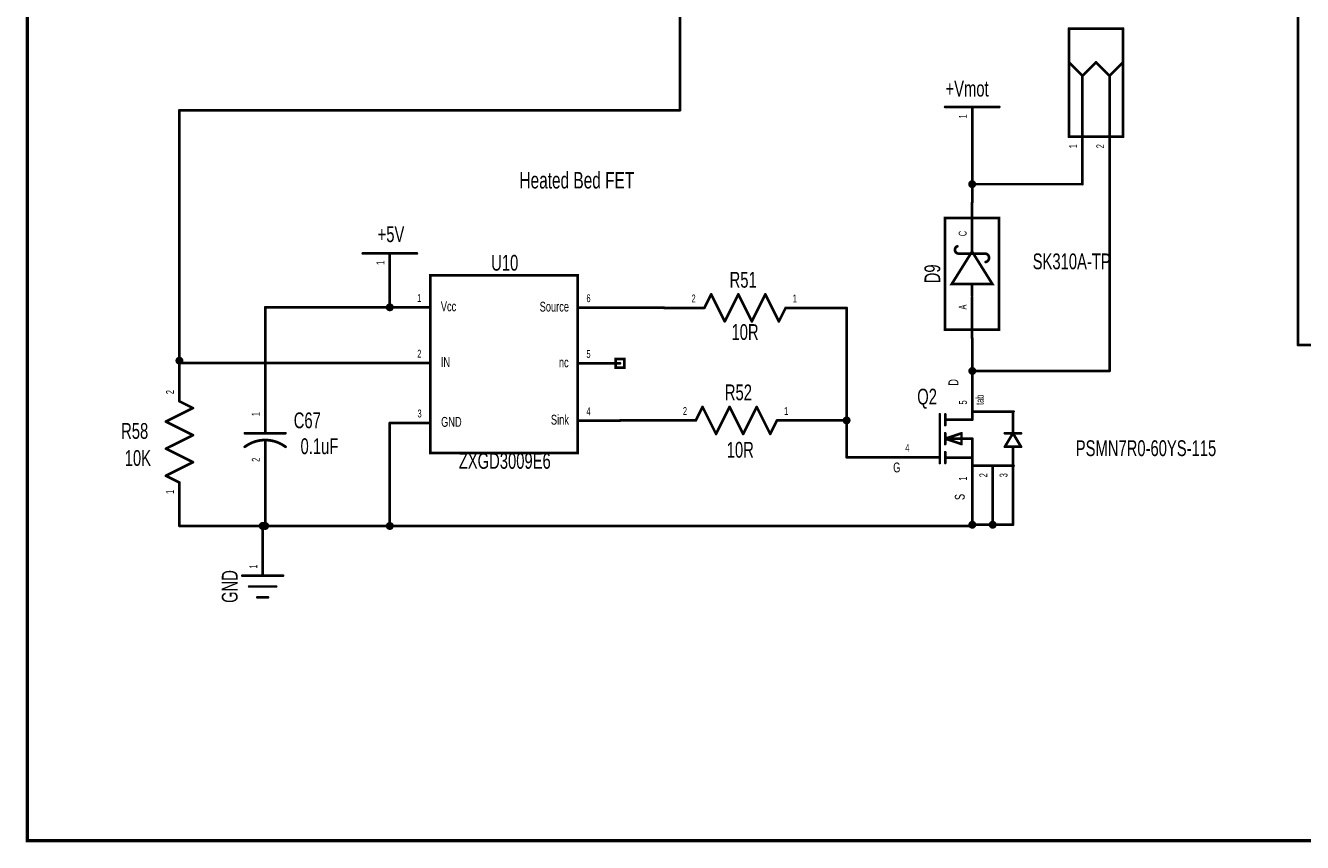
# Model space of a CAD drawing. Extents: x -0.2 to 11.3, y -0.6 to 7.5.
# Tile 1 of 8: x -0.2 to 4.5, y -0.6 to 2.4. Entities that reach past the tile are written whole.
import ezdxf
from ezdxf.enums import TextEntityAlignment as Align

# ---------------------------------------------------------------- set-up
doc = ezdxf.new("R2010")
doc.units = 0
for name, color, linetype in [('Element', 253, 'CONTINUOUS'), ('Net', 50, 'CONTINUOUS'), ('Pin', 50, 'CONTINUOUS'), ('Shapes', 252, 'CONTINUOUS'), ('Titles', 253, 'CONTINUOUS')]:
    doc.layers.add(name, color=color, linetype=linetype)

msp = doc.modelspace()

# ---------------------------------------------------------------- linework, layer by layer
at = {"layer": 'Element', "linetype": 'CONTINUOUS'}
for points, const_width in [([(3.6096, 2.4107, 1), (3.6146, 2.4107, 1), (3.6096, 2.4107, 1)], 0.0049), ([(3.6096, 2.4107, 1), (3.6146, 2.4107, 1), (3.6096, 2.4107, 1)], 0.0049), ([(3.8096, 2.4107, 1), (3.8146, 2.4107, 1), (3.8096, 2.4107, 1)], 0.0049), ([(3.8096, 2.4107, 1), (3.8146, 2.4107, 1), (3.8096, 2.4107, 1)], 0.0049), ([(3.6096, 2.2857, 1), (3.6146, 2.2857, 1), (3.6096, 2.2857, 1)], 0.0049), ([(3.7096, 2.2857, 1), (3.7146, 2.2857, 1), (3.7096, 2.2857, 1)], 0.0049), ([(3.7096, 2.2857, 1), (3.7146, 2.2857, 1), (3.7096, 2.2857, 1)], 0.0049), ([(3.8096, 2.2857, 1), (3.8146, 2.2857, 1), (3.8096, 2.2857, 1)], 0.0049), ([(3.6596, 2.2357, 1), (3.6646, 2.2357, 1), (3.6596, 2.2357, 1)], 0.0049), ([(3.6596, 2.2357, 1), (3.6646, 2.2357, 1), (3.6596, 2.2357, 1)], 0.0049), ([(3.6596, 2.2357, 1), (3.6646, 2.2357, 1), (3.6596, 2.2357, 1)], 0.0049), ([(3.7596, 2.2357, 1), (3.7646, 2.2357, 1), (3.7596, 2.2357, 1)], 0.0049), ([(3.7596, 2.2357, 1), (3.7646, 2.2357, 1), (3.7596, 2.2357, 1)], 0.0049), ([(3.7596, 2.2357, 1), (3.7646, 2.2357, 1), (3.7596, 2.2357, 1)], 0.0049), ([(3.1523, 2.1208, 1), (3.1573, 2.1208, 1), (3.1523, 2.1208, 1)], 0.0049), ([(3.3523, 2.1208, 1), (3.3573, 2.1208, 1), (3.3523, 2.1208, 1)], 0.0049), ([(3.6096, 2.0107, 1), (3.6146, 2.0107, 1), (3.6096, 2.0107, 1)], 0.0049), ([(3.6096, 2.0107, 1), (3.6146, 2.0107, 1), (3.6096, 2.0107, 1)], 0.0049), ([(3.6596, 2.0107, 1), (3.6646, 2.0107, 1), (3.6596, 2.0107, 1)], 0.0049), ([(3.7596, 2.0107, 1), (3.7646, 2.0107, 1), (3.7596, 2.0107, 1)], 0.0049), ([(3.8096, 2.0107, 1), (3.8146, 2.0107, 1), (3.8096, 2.0107, 1)], 0.0049), ([(3.8096, 2.0107, 1), (3.8146, 2.0107, 1), (3.8096, 2.0107, 1)], 0.0049), ([(3.1976, 1.606, 1), (3.2025, 1.606, 1), (3.1976, 1.606, 1)], 0.0049), ([(3.2518, 1.6225, 1), (3.2567, 1.6225, 1), (3.2518, 1.6225, 1)], 0.0049), ([(1.0015, 1.5798, 1), (1.0064, 1.5798, 1), (1.0015, 1.5798, 1)], 0.0049), ([(1.2015, 1.5798, 1), (1.2064, 1.5798, 1), (1.2015, 1.5798, 1)], 0.0049), ([(3.2018, 1.579, 1), (3.2067, 1.579, 1), (3.2018, 1.579, 1)], 0.0049), ([(3.2018, 1.579, 1), (3.2067, 1.579, 1), (3.2018, 1.579, 1)], 0.0049), ([(3.2518, 1.5865, 1), (3.2567, 1.5865, 1), (3.2518, 1.5865, 1)], 0.0049), ([(3.2518, 1.5855, 1), (3.2567, 1.5855, 1), (3.2518, 1.5855, 1)], 0.0049), ([(3.3018, 1.579, 1), (3.3067, 1.579, 1), (3.3018, 1.579, 1)], 0.0049), ([(3.3018, 1.579, 1), (3.3067, 1.579, 1), (3.3018, 1.579, 1)], 0.0049), ([(3.3018, 1.5477, 1), (3.3067, 1.5477, 1), (3.3018, 1.5477, 1)], 0.0049), ([(3.2518, 1.4605, 1), (3.2567, 1.4605, 1), (3.2518, 1.4605, 1)], 0.0049), ([(2.2884, 1.4284, 1), (2.2934, 1.4284, 1), (2.2884, 1.4284, 1)], 0.0049), ([(2.2884, 1.4284, 1), (2.2934, 1.4284, 1), (2.2884, 1.4284, 1)], 0.0049), ([(2.3884, 1.4284, 1), (2.3934, 1.4284, 1), (2.3884, 1.4284, 1)], 0.0049), ([(2.3884, 1.4284, 1), (2.3934, 1.4284, 1), (2.3884, 1.4284, 1)], 0.0049), ([(2.4884, 1.4284, 1), (2.4934, 1.4284, 1), (2.4884, 1.4284, 1)], 0.0049), ([(2.4884, 1.4284, 1), (2.4934, 1.4284, 1), (2.4884, 1.4284, 1)], 0.0049), ([(3.2518, 1.4225, 1), (3.2567, 1.4225, 1), (3.2518, 1.4225, 1)], 0.0049), ([(2.2634, 1.3784, 1), (2.2684, 1.3784, 1), (2.2634, 1.3784, 1)], 0.0049), ([(2.5634, 1.3784, 1), (2.5684, 1.3784, 1), (2.5634, 1.3784, 1)], 0.0049), ([(2.3384, 1.3284, 1), (2.3434, 1.3284, 1), (2.3384, 1.3284, 1)], 0.0049), ([(2.3384, 1.3284, 1), (2.3434, 1.3284, 1), (2.3384, 1.3284, 1)], 0.0049), ([(2.4384, 1.3284, 1), (2.4434, 1.3284, 1), (2.4384, 1.3284, 1)], 0.0049), ([(2.4384, 1.3284, 1), (2.4434, 1.3284, 1), (2.4384, 1.3284, 1)], 0.0049), ([(2.5384, 1.3284, 1), (2.5434, 1.3284, 1), (2.5384, 1.3284, 1)], 0.0049), ([(2.5384, 1.3284, 1), (2.5434, 1.3284, 1), (2.5384, 1.3284, 1)], 0.0049), ([(0.3244, 1.0331, 1), (0.3293, 1.0331, 1), (0.3244, 1.0331, 1)], 0.0049), ([(0.3744, 1.0081, 1), (0.3793, 1.0081, 1), (0.3744, 1.0081, 1)], 0.0049), ([(0.3744, 1.0081, 1), (0.3793, 1.0081, 1), (0.3744, 1.0081, 1)], 0.0049), ([(2.2564, 1.0124, 1), (2.2614, 1.0124, 1), (2.2564, 1.0124, 1)], 0.0049), ([(2.2564, 1.0124, 1), (2.2614, 1.0124, 1), (2.2564, 1.0124, 1)], 0.0049), ([(2.3564, 1.0124, 1), (2.3614, 1.0124, 1), (2.3564, 1.0124, 1)], 0.0049), ([(2.3564, 1.0124, 1), (2.3614, 1.0124, 1), (2.3564, 1.0124, 1)], 0.0049), ([(2.4564, 1.0124, 1), (2.4614, 1.0124, 1), (2.4564, 1.0124, 1)], 0.0049), ([(2.4564, 1.0124, 1), (2.4614, 1.0124, 1), (2.4564, 1.0124, 1)], 0.0049), ([(3.2528, 0.995, 1), (3.2577, 0.995, 1), (3.2528, 0.995, 1)], 0.0049), ([(3.2528, 0.995, 1), (3.2577, 0.995, 1), (3.2528, 0.995, 1)], 0.0049), ([(3.4028, 0.9887, 1), (3.4077, 0.9887, 1), (3.4028, 0.9887, 1)], 0.0049), ([(3.4053, 0.995, 1), (3.4102, 0.995, 1), (3.4053, 0.995, 1)], 0.0049), ([(0.2744, 0.9581, 1), (0.2793, 0.9581, 1), (0.2744, 0.9581, 1)], 0.0049), ([(0.2744, 0.9581, 1), (0.2793, 0.9581, 1), (0.2744, 0.9581, 1)], 0.0049), ([(0.6411, 0.952, 1), (0.646, 0.952, 1), (0.6411, 0.952, 1)], 0.0049), ([(2.2314, 0.9624, 1), (2.2364, 0.9624, 1), (2.2314, 0.9624, 1)], 0.0049), ([(2.5314, 0.9624, 1), (2.5364, 0.9624, 1), (2.5314, 0.9624, 1)], 0.0049), ([(3.1328, 0.985, 1), (3.1377, 0.985, 1), (3.1328, 0.985, 1)], 0.0049), ([(3.1528, 0.985, 1), (3.1577, 0.985, 1), (3.1528, 0.985, 1)], 0.0049), ([(3.1528, 0.965, 1), (3.1577, 0.965, 1), (3.1528, 0.965, 1)], 0.0049), ([(3.1528, 0.945, 1), (3.1577, 0.945, 1), (3.1528, 0.945, 1)], 0.0049), ([(3.2528, 0.965, 1), (3.2577, 0.965, 1), (3.2528, 0.965, 1)], 0.0049), ([(3.2528, 0.965, 1), (3.2577, 0.965, 1), (3.2528, 0.965, 1)], 0.0049), ([(0.3744, 0.9081, 1), (0.3793, 0.9081, 1), (0.3744, 0.9081, 1)], 0.0049), ([(0.3744, 0.9081, 1), (0.3793, 0.9081, 1), (0.3744, 0.9081, 1)], 0.0049), ([(0.5661, 0.915, 1), (0.571, 0.915, 1), (0.5661, 0.915, 1)], 0.0049), ([(0.6411, 0.915, 1), (0.646, 0.915, 1), (0.6411, 0.915, 1)], 0.0049), ([(0.7161, 0.915, 1), (0.721, 0.915, 1), (0.7161, 0.915, 1)], 0.0049), ([(2.3064, 0.9124, 1), (2.3114, 0.9124, 1), (2.3064, 0.9124, 1)], 0.0049), ([(2.3064, 0.9124, 1), (2.3114, 0.9124, 1), (2.3064, 0.9124, 1)], 0.0049), ([(2.4064, 0.9124, 1), (2.4114, 0.9124, 1), (2.4064, 0.9124, 1)], 0.0049), ([(2.4064, 0.9124, 1), (2.4114, 0.9124, 1), (2.4064, 0.9124, 1)], 0.0049), ([(2.5064, 0.9124, 1), (2.5114, 0.9124, 1), (2.5064, 0.9124, 1)], 0.0049), ([(2.5064, 0.9124, 1), (2.5114, 0.9124, 1), (2.5064, 0.9124, 1)], 0.0049), ([(3.1528, 0.915, 1), (3.1577, 0.915, 1), (3.1528, 0.915, 1)], 0.0049), ([(3.1528, 0.895, 1), (3.1577, 0.895, 1), (3.1528, 0.895, 1)], 0.0049), ([(3.1528, 0.895, 1), (3.1577, 0.895, 1), (3.1528, 0.895, 1)], 0.0049), ([(3.1528, 0.895, 1), (3.1577, 0.895, 1), (3.1528, 0.895, 1)], 0.0049), ([(3.2128, 0.915, 1), (3.2177, 0.915, 1), (3.2128, 0.915, 1)], 0.0049), ([(3.2128, 0.915, 1), (3.2177, 0.915, 1), (3.2128, 0.915, 1)], 0.0049), ([(3.2528, 0.895, 1), (3.2577, 0.895, 1), (3.2528, 0.895, 1)], 0.0049), ([(3.2528, 0.895, 1), (3.2577, 0.895, 1), (3.2528, 0.895, 1)], 0.0049), ([(3.3728, 0.915, 1), (3.3777, 0.915, 1), (3.3728, 0.915, 1)], 0.0049), ([(3.4028, 0.915, 1), (3.4077, 0.915, 1), (3.4028, 0.915, 1)], 0.0049), ([(3.4028, 0.915, 1), (3.4077, 0.915, 1), (3.4028, 0.915, 1)], 0.0049), ([(3.4028, 0.9087, 1), (3.4077, 0.9087, 1), (3.4028, 0.9087, 1)], 0.0049), ([(3.4328, 0.915, 1), (3.4377, 0.915, 1), (3.4328, 0.915, 1)], 0.0049), ([(0.2744, 0.8581, 1), (0.2793, 0.8581, 1), (0.2744, 0.8581, 1)], 0.0049), ([(0.2744, 0.8581, 1), (0.2793, 0.8581, 1), (0.2744, 0.8581, 1)], 0.0049), ([(0.5658, 0.8648, 1), (0.5708, 0.8648, 1), (0.5658, 0.8648, 1)], 0.005), ([(0.6411, 0.89, 1), (0.646, 0.89, 1), (0.6411, 0.89, 1)], 0.0049), ([(0.6411, 0.852, 1), (0.646, 0.852, 1), (0.6411, 0.852, 1)], 0.0049), ([(0.7163, 0.8648, 1), (0.7213, 0.8648, 1), (0.7163, 0.8648, 1)], 0.005), ([(3.1528, 0.875, 1), (3.1577, 0.875, 1), (3.1528, 0.875, 1)], 0.0049), ([(3.1528, 0.845, 1), (3.1577, 0.845, 1), (3.1528, 0.845, 1)], 0.0049), ([(3.2128, 0.875, 1), (3.2177, 0.875, 1), (3.2128, 0.875, 1)], 0.0049), ([(3.2128, 0.875, 1), (3.2177, 0.875, 1), (3.2128, 0.875, 1)], 0.0049), ([(3.3728, 0.865, 1), (3.3777, 0.865, 1), (3.3728, 0.865, 1)], 0.0049), ([(3.3728, 0.865, 1), (3.3777, 0.865, 1), (3.3728, 0.865, 1)], 0.0049), ([(3.4028, 0.865, 1), (3.4077, 0.865, 1), (3.4028, 0.865, 1)], 0.0049), ([(3.4328, 0.865, 1), (3.4377, 0.865, 1), (3.4328, 0.865, 1)], 0.0049), ([(3.4328, 0.865, 1), (3.4377, 0.865, 1), (3.4328, 0.865, 1)], 0.0049), ([(0.3744, 0.8081, 1), (0.3793, 0.8081, 1), (0.3744, 0.8081, 1)], 0.0049), ([(0.3744, 0.8081, 1), (0.3793, 0.8081, 1), (0.3744, 0.8081, 1)], 0.0049), ([(3.0528, 0.8262, 1), (3.0577, 0.8262, 1), (3.0528, 0.8262, 1)], 0.0049), ([(3.1328, 0.8262, 1), (3.1377, 0.8262, 1), (3.1328, 0.8262, 1)], 0.0049), ([(3.1328, 0.805, 1), (3.1377, 0.805, 1), (3.1328, 0.805, 1)], 0.0049), ([(3.1528, 0.825, 1), (3.1577, 0.825, 1), (3.1528, 0.825, 1)], 0.0049), ([(3.1528, 0.805, 1), (3.1577, 0.805, 1), (3.1528, 0.805, 1)], 0.0049), ([(3.2528, 0.825, 1), (3.2577, 0.825, 1), (3.2528, 0.825, 1)], 0.0049), ([(0.2744, 0.7581, 1), (0.2793, 0.7581, 1), (0.2744, 0.7581, 1)], 0.0049), ([(0.2744, 0.7581, 1), (0.2793, 0.7581, 1), (0.2744, 0.7581, 1)], 0.0049), ([(3.2528, 0.795, 1), (3.2577, 0.795, 1), (3.2528, 0.795, 1)], 0.0049), ([(3.2528, 0.795, 1), (3.2577, 0.795, 1), (3.2528, 0.795, 1)], 0.0049), ([(3.4028, 0.795, 1), (3.4077, 0.795, 1), (3.4028, 0.795, 1)], 0.0049), ([(3.4053, 0.795, 1), (3.4102, 0.795, 1), (3.4053, 0.795, 1)], 0.0049), ([(0.3244, 0.7331, 1), (0.3293, 0.7331, 1), (0.3244, 0.7331, 1)], 0.0049), ([(0.5569, 0.3887, 1), (0.5618, 0.3887, 1), (0.5569, 0.3887, 1)], 0.0049), ([(0.7069, 0.3887, 1), (0.7118, 0.3887, 1), (0.7069, 0.3887, 1)], 0.0049), ([(0.5819, 0.3487, 1), (0.5868, 0.3487, 1), (0.5819, 0.3487, 1)], 0.0049), ([(0.6819, 0.3487, 1), (0.6868, 0.3487, 1), (0.6819, 0.3487, 1)], 0.0049), ([(0.6119, 0.3087, 1), (0.6168, 0.3087, 1), (0.6119, 0.3087, 1)], 0.0049), ([(0.6519, 0.3087, 1), (0.6568, 0.3087, 1), (0.6519, 0.3087, 1)], 0.0049)]:
    msp.add_lwpolyline(points, format="xyb", dxfattribs=dict(at, const_width=const_width))
for points, const_width in [([(3.8121, 2.4107), (3.6121, 2.4107)], 0.0098), ([(3.6121, 2.4107), (3.6121, 2.0107)], 0.0098), ([(3.8121, 2.4107), (3.8121, 2.0107)], 0.0098), ([(3.6121, 2.2857), (3.6621, 2.2357)], 0.0098), ([(3.7121, 2.2857), (3.6621, 2.2357)], 0.0098), ([(3.7121, 2.2857), (3.7621, 2.2357)], 0.0098), ([(3.8121, 2.2857), (3.7621, 2.2357)], 0.0098), ([(3.6621, 2.2357), (3.6621, 2.0107)], 0.0098), ([(3.7621, 2.2357), (3.7621, 2.0107)], 0.0098), ([(3.1548, 2.1208), (3.3548, 2.1208)], 0.0098), ([(3.6121, 2.0107), (3.8121, 2.0107)], 0.0098), ([(3.1543, 1.7102), (3.3543, 1.7102), (3.3543, 1.2977), (3.1543, 1.2977), (3.1543, 1.7102)], 0.0098), ([(3.2001, 1.606), (3.1983, 1.6053), (3.1967, 1.6043), (3.1952, 1.603), (3.1939, 1.6016), (3.1929, 1.6), (3.192, 1.5983), (3.1914, 1.5965), (3.191, 1.5946), (3.1909, 1.5927), (3.1911, 1.5908), (3.1915, 1.5889), (3.1922, 1.5871), (3.1931, 1.5854), (3.1942, 1.5839), (3.1955, 1.5825), (3.1971, 1.5813), (3.1987, 1.5804), (3.2005, 1.5797), (3.2024, 1.5792), (3.2043, 1.579)], 0.0098), ([(3.2543, 1.6225), (3.2543, 1.5855)], 0.0098), ([(1.0039, 1.5798), (1.2039, 1.5798)], 0.0098), ([(3.2543, 1.5865), (3.1793, 1.4665), (3.3293, 1.4665), (3.2543, 1.5865)], 0.0098), ([(3.2043, 1.579), (3.3043, 1.579)], 0.0098), ([(3.3043, 1.5477), (3.3064, 1.5483), (3.3084, 1.5491), (3.3103, 1.5503), (3.312, 1.5516), (3.3135, 1.5532), (3.3147, 1.555), (3.3157, 1.557), (3.3165, 1.559), (3.3169, 1.5612), (3.3171, 1.5633), (3.3169, 1.5655), (3.3165, 1.5677), (3.3157, 1.5697), (3.3147, 1.5717), (3.3135, 1.5734), (3.312, 1.575), (3.3103, 1.5764), (3.3084, 1.5775), (3.3064, 1.5784), (3.3043, 1.579)], 0.0098), ([(1.2536, 1.4984), (1.7974, 1.4984), (1.7974, 0.8421), (1.2536, 0.8421), (1.2536, 1.4984)], 0.0098), ([(3.2543, 1.4605), (3.2543, 1.4225)], 0.0098), ([(2.2909, 1.4284), (2.2659, 1.3784)], 0.0098), ([(2.3409, 1.3284), (2.2909, 1.4284)], 0.0098), ([(2.3909, 1.4284), (2.3409, 1.3284)], 0.0098), ([(2.4409, 1.3284), (2.3909, 1.4284)], 0.0098), ([(2.4909, 1.4284), (2.4409, 1.3284)], 0.0098), ([(2.5409, 1.3284), (2.4909, 1.4284)], 0.0098), ([(2.5659, 1.3784), (2.5409, 1.3284)], 0.0098), ([(0.3769, 1.0081), (0.3269, 1.0331)], 0.0098), ([(0.2769, 0.9581), (0.3769, 1.0081)], 0.0098), ([(2.2589, 1.0124), (2.2339, 0.9624)], 0.0098), ([(2.3089, 0.9124), (2.2589, 1.0124)], 0.0098), ([(2.3589, 1.0124), (2.3089, 0.9124)], 0.0098), ([(2.4089, 0.9124), (2.3589, 1.0124)], 0.0098), ([(2.4589, 1.0124), (2.4089, 0.9124)], 0.0098), ([(2.5089, 0.9124), (2.4589, 1.0124)], 0.0098), ([(3.2553, 0.965), (3.2553, 0.995)], 0.0098), ([(3.2553, 0.995), (3.4078, 0.995)], 0.0098), ([(3.4053, 0.9887), (3.4053, 0.9087)], 0.0098), ([(0.3769, 0.9081), (0.2769, 0.9581)], 0.0098), ([(0.6436, 0.952), (0.6436, 0.915)], 0.0098), ([(2.5339, 0.9624), (2.5089, 0.9124)], 0.0098), ([(3.1353, 0.985), (3.1353, 0.805)], 0.0098), ([(3.1553, 0.985), (3.1553, 0.945)], 0.0098), ([(3.2553, 0.965), (3.1553, 0.965)], 0.0098), ([(0.2769, 0.8581), (0.3769, 0.9081)], 0.0098), ([(0.5686, 0.915), (0.7186, 0.915)], 0.0098), ([(3.1553, 0.875), (3.1553, 0.915)], 0.0098), ([(3.2153, 0.915), (3.1553, 0.895)], 0.0098), ([(3.2553, 0.895), (3.1553, 0.895)], 0.0098), ([(3.1553, 0.895), (3.2153, 0.875)], 0.0098), ([(3.2153, 0.875), (3.2153, 0.915)], 0.0098), ([(3.2553, 0.895), (3.2553, 0.795)], 0.0098), ([(3.4053, 0.915), (3.3753, 0.865)], 0.0098), ([(3.3753, 0.915), (3.4353, 0.915)], 0.0098), ([(3.4353, 0.865), (3.4053, 0.915)], 0.0098), ([(0.3769, 0.8081), (0.2769, 0.8581)], 0.0098), ([(0.7188, 0.8648), (0.7122, 0.8694), (0.7053, 0.8736), (0.6982, 0.8774), (0.6908, 0.8807), (0.6832, 0.8835), (0.6755, 0.8858), (0.6676, 0.8876), (0.6597, 0.8889), (0.6516, 0.8897), (0.6436, 0.89), (0.6355, 0.8897), (0.6275, 0.8889), (0.6195, 0.8876), (0.6116, 0.8858), (0.6039, 0.8835), (0.5963, 0.8807), (0.589, 0.8774), (0.5818, 0.8736), (0.5749, 0.8694), (0.5683, 0.8648)], 0.01), ([(0.6436, 0.89), (0.6436, 0.852)], 0.0098), ([(3.1553, 0.805), (3.1553, 0.845)], 0.0098), ([(3.3753, 0.865), (3.4353, 0.865)], 0.0098), ([(3.4053, 0.795), (3.4053, 0.865)], 0.0098), ([(0.2769, 0.7581), (0.3769, 0.8081)], 0.0098), ([(3.0553, 0.8262), (3.1353, 0.8262)], 0.0098), ([(3.2553, 0.825), (3.1553, 0.825)], 0.0098), ([(0.3269, 0.7331), (0.2769, 0.7581)], 0.0098), ([(3.2553, 0.795), (3.4078, 0.795)], 0.0098), ([(0.5593, 0.3887), (0.7093, 0.3887)], 0.0098), ([(0.5843, 0.3487), (0.6843, 0.3487)], 0.0098), ([(0.6143, 0.3087), (0.6543, 0.3087)], 0.0098)]:
    msp.add_lwpolyline(points, dxfattribs=dict(at, const_width=const_width))
at = {"layer": 'Net', "linetype": 'CONTINUOUS', "const_width": 0.0098}
for points in [[(2.1758, 4.0074), (2.1758, 2.1087)], [(4.4576, 3.7074), (4.4576, 1.2413)], [(2.1758, 2.1087), (0.3269, 2.1087)], [(0.3269, 2.1087), (0.3269, 1.1831)], [(3.2548, 1.9708), (3.2548, 1.8355)], [(3.245, 1.8355), (3.2454, 1.8325), (3.2468, 1.8298), (3.249, 1.8276), (3.2518, 1.8262), (3.2548, 1.8257), (3.2578, 1.8262), (3.2606, 1.8276), (3.2628, 1.8298), (3.2642, 1.8325), (3.2646, 1.8355), (3.2642, 1.8386), (3.2628, 1.8413), (3.2606, 1.8435), (3.2578, 1.8449), (3.2548, 1.8454), (3.2518, 1.8449), (3.249, 1.8435), (3.2468, 1.8413), (3.2454, 1.8386), (3.245, 1.8355)], [(3.2548, 1.8355), (3.6621, 1.8355)], [(3.2548, 1.767), (3.2548, 1.8355)], [(3.6621, 1.8355), (3.6621, 1.8607)], [(3.7621, 1.1452), (3.7621, 1.8607)], [(1.1039, 1.3804), (1.1039, 1.4298)], [(0.6436, 1.102), (0.6436, 1.3804)], [(0.6436, 1.3804), (1.1039, 1.3804)], [(1.0941, 1.3804), (1.0946, 1.3774), (1.096, 1.3746), (1.0981, 1.3725), (1.1009, 1.3711), (1.1039, 1.3706), (1.107, 1.3711), (1.1097, 1.3725), (1.1119, 1.3746), (1.1133, 1.3774), (1.1138, 1.3804), (1.1133, 1.3835), (1.1119, 1.3862), (1.1097, 1.3884), (1.107, 1.3898), (1.1039, 1.3903), (1.1009, 1.3898), (1.0981, 1.3884), (1.096, 1.3862), (1.0946, 1.3835), (1.0941, 1.3804)], [(2.1159, 1.3794), (1.9539, 1.3794)], [(2.7159, 1.3784), (2.791, 1.3784)], [(2.791, 1.3784), (2.791, 0.9624)], [(3.2553, 1.266), (3.2553, 1.145)], [(4.4576, 1.2413), (4.7868, 1.2413)], [(0.317, 1.1831), (0.3175, 1.1801), (0.3189, 1.1774), (0.3211, 1.1752), (0.3238, 1.1738), (0.3269, 1.1733), (0.3299, 1.1738), (0.3326, 1.1752), (0.3348, 1.1774), (0.3362, 1.1801), (0.3367, 1.1831), (0.3362, 1.1862), (0.3348, 1.1889), (0.3326, 1.1911), (0.3299, 1.1925), (0.3269, 1.193), (0.3238, 1.1925), (0.3211, 1.1911), (0.3189, 1.1889), (0.3175, 1.1862), (0.317, 1.1831)], [(0.3276, 1.1831), (0.3269, 1.1831)], [(0.3276, 1.1744), (0.3276, 1.1831)], [(1.1029, 1.1744), (0.3276, 1.1744)], [(3.2454, 1.1452), (3.2459, 1.1422), (3.2473, 1.1394), (3.2495, 1.1372), (3.2522, 1.1358), (3.2553, 1.1354), (3.2583, 1.1358), (3.261, 1.1372), (3.2632, 1.1394), (3.2646, 1.1422), (3.2651, 1.1452), (3.2646, 1.1482), (3.2632, 1.151), (3.261, 1.1532), (3.2583, 1.1546), (3.2553, 1.155), (3.2522, 1.1546), (3.2495, 1.1532), (3.2473, 1.151), (3.2459, 1.1482), (3.2454, 1.1452)], [(3.2553, 1.1452), (3.7621, 1.1452)], [(1.1039, 0.5724), (1.1039, 0.9534)], [(1.9539, 0.9624), (2.0839, 0.9624)], [(2.791, 0.9624), (2.6839, 0.9624)], [(2.7811, 0.9624), (2.7816, 0.9593), (2.783, 0.9566), (2.7852, 0.9544), (2.7879, 0.953), (2.791, 0.9525), (2.794, 0.953), (2.7967, 0.9544), (2.7989, 0.9566), (2.8003, 0.9593), (2.8008, 0.9624), (2.8003, 0.9654), (2.7989, 0.9682), (2.7967, 0.9703), (2.794, 0.9717), (2.791, 0.9722), (2.7879, 0.9717), (2.7852, 0.9703), (2.783, 0.9682), (2.7816, 0.9654), (2.7811, 0.9624)], [(2.791, 0.826), (2.791, 0.9624)], [(2.791, 0.9624), (2.791, 0.9624)], [(2.9053, 0.826), (2.791, 0.826)], [(0.6436, 0.702), (0.6436, 0.5724)], [(3.2553, 0.645), (3.2553, 0.5724)], [(3.3305, 0.577), (3.3305, 0.645)], [(3.4053, 0.577), (3.4053, 0.645)], [(0.3269, 0.5831), (0.3269, 0.5724)], [(0.3269, 0.5724), (0.6343, 0.5724)], [(0.6245, 0.5724), (0.625, 0.5694), (0.6264, 0.5667), (0.6285, 0.5645), (0.6313, 0.5631), (0.6343, 0.5626), (0.6374, 0.5631), (0.6401, 0.5645), (0.6423, 0.5667), (0.6437, 0.5694), (0.6442, 0.5724), (0.6437, 0.5755), (0.6423, 0.5782), (0.6401, 0.5804), (0.6374, 0.5818), (0.6343, 0.5823), (0.6313, 0.5818), (0.6285, 0.5804), (0.6264, 0.5782), (0.625, 0.5755), (0.6245, 0.5724)], [(0.6337, 0.5724), (0.6342, 0.5694), (0.6356, 0.5667), (0.6378, 0.5645), (0.6405, 0.5631), (0.6436, 0.5626), (0.6466, 0.5631), (0.6493, 0.5645), (0.6515, 0.5667), (0.6529, 0.5694), (0.6534, 0.5724), (0.6529, 0.5755), (0.6515, 0.5782), (0.6493, 0.5804), (0.6466, 0.5818), (0.6436, 0.5823), (0.6405, 0.5818), (0.6378, 0.5804), (0.6356, 0.5782), (0.6342, 0.5755), (0.6337, 0.5724)], [(0.6343, 0.5387), (0.6343, 0.5724)], [(0.6343, 0.5724), (1.1039, 0.5724)], [(1.0941, 0.5724), (1.0945, 0.5694), (1.0959, 0.5667), (1.0981, 0.5645), (1.1009, 0.5631), (1.1039, 0.5626), (1.1069, 0.5631), (1.1097, 0.5645), (1.1119, 0.5667), (1.1133, 0.5694), (1.1137, 0.5724), (1.1133, 0.5755), (1.1119, 0.5782), (1.1097, 0.5804), (1.1069, 0.5818), (1.1039, 0.5823), (1.1009, 0.5818), (1.0981, 0.5804), (1.0959, 0.5782), (1.0945, 0.5755), (1.0941, 0.5724)], [(3.2553, 0.5724), (1.1039, 0.5724)], [(3.2454, 0.577), (3.2459, 0.5739), (3.2473, 0.5712), (3.2495, 0.569), (3.2522, 0.5676), (3.2553, 0.5671), (3.2583, 0.5676), (3.261, 0.569), (3.2632, 0.5712), (3.2646, 0.5739), (3.2651, 0.577), (3.2646, 0.58), (3.2632, 0.5828), (3.261, 0.5849), (3.2583, 0.5863), (3.2553, 0.5868), (3.2522, 0.5863), (3.2495, 0.5849), (3.2473, 0.5828), (3.2459, 0.58), (3.2454, 0.577)], [(3.2553, 0.577), (3.3305, 0.577)], [(3.3207, 0.577), (3.3211, 0.5739), (3.3225, 0.5712), (3.3247, 0.569), (3.3275, 0.5676), (3.3305, 0.5671), (3.3335, 0.5676), (3.3363, 0.569), (3.3385, 0.5712), (3.3399, 0.5739), (3.3403, 0.577), (3.3399, 0.58), (3.3385, 0.5828), (3.3363, 0.5849), (3.3335, 0.5863), (3.3305, 0.5868), (3.3275, 0.5863), (3.3247, 0.5849), (3.3225, 0.5828), (3.3211, 0.58), (3.3207, 0.577)], [(3.3305, 0.577), (3.4053, 0.577)]]:
    msp.add_lwpolyline(points, dxfattribs=at)
at = {"layer": 'Net', "linetype": 'CONTINUOUS', "const_width": 0.0049}
for points in [[(0.3244, 2.1087, 1), (0.3293, 2.1087, 1), (0.3244, 2.1087, 1)], [(0.3244, 2.1087, 1), (0.3293, 2.1087, 1), (0.3244, 2.1087, 1)], [(2.1733, 2.1087, 1), (2.1782, 2.1087, 1), (2.1733, 2.1087, 1)], [(2.1733, 2.1087, 1), (2.1782, 2.1087, 1), (2.1733, 2.1087, 1)], [(3.2523, 1.9708, 1), (3.2573, 1.9708, 1), (3.2523, 1.9708, 1)], [(3.2425, 1.8355, 1), (3.2474, 1.8355, 1), (3.2425, 1.8355, 1)], [(3.2523, 1.8355, 1), (3.2573, 1.8355, 1), (3.2523, 1.8355, 1)], [(3.2523, 1.8355, 1), (3.2573, 1.8355, 1), (3.2523, 1.8355, 1)], [(3.2523, 1.8355, 1), (3.2573, 1.8355, 1), (3.2523, 1.8355, 1)], [(3.6596, 1.8607, 1), (3.6646, 1.8607, 1), (3.6596, 1.8607, 1)], [(3.6596, 1.8355, 1), (3.6646, 1.8355, 1), (3.6596, 1.8355, 1)], [(3.6596, 1.8355, 1), (3.6646, 1.8355, 1), (3.6596, 1.8355, 1)], [(3.7596, 1.8607, 1), (3.7646, 1.8607, 1), (3.7596, 1.8607, 1)], [(3.2523, 1.767, 1), (3.2573, 1.767, 1), (3.2523, 1.767, 1)], [(1.1015, 1.4298, 1), (1.1064, 1.4298, 1), (1.1015, 1.4298, 1)], [(0.6411, 1.3804, 1), (0.646, 1.3804, 1), (0.6411, 1.3804, 1)], [(0.6411, 1.3804, 1), (0.646, 1.3804, 1), (0.6411, 1.3804, 1)], [(1.0916, 1.3804, 1), (1.0965, 1.3804, 1), (1.0916, 1.3804, 1)], [(1.1015, 1.3804, 1), (1.1064, 1.3804, 1), (1.1015, 1.3804, 1)], [(1.1015, 1.3804, 1), (1.1064, 1.3804, 1), (1.1015, 1.3804, 1)], [(1.9514, 1.3794, 1), (1.9564, 1.3794, 1), (1.9514, 1.3794, 1)], [(2.1134, 1.3794, 1), (2.1184, 1.3794, 1), (2.1134, 1.3794, 1)], [(2.7134, 1.3784, 1), (2.7184, 1.3784, 1), (2.7134, 1.3784, 1)], [(2.7885, 1.3784, 1), (2.7934, 1.3784, 1), (2.7885, 1.3784, 1)], [(2.7885, 1.3784, 1), (2.7934, 1.3784, 1), (2.7885, 1.3784, 1)], [(3.2528, 1.266, 1), (3.2577, 1.266, 1), (3.2528, 1.266, 1)], [(4.4552, 1.2413, 1), (4.4601, 1.2413, 1), (4.4552, 1.2413, 1)], [(4.4552, 1.2413, 1), (4.4601, 1.2413, 1), (4.4552, 1.2413, 1)], [(0.3146, 1.1831, 1), (0.3195, 1.1831, 1), (0.3146, 1.1831, 1)], [(0.3244, 1.1831, 1), (0.3293, 1.1831, 1), (0.3244, 1.1831, 1)], [(0.3244, 1.1831, 1), (0.3293, 1.1831, 1), (0.3244, 1.1831, 1)], [(0.3252, 1.1831, 1), (0.3301, 1.1831, 1), (0.3252, 1.1831, 1)], [(0.3252, 1.1831, 1), (0.3301, 1.1831, 1), (0.3252, 1.1831, 1)], [(0.3252, 1.1744, 1), (0.3301, 1.1744, 1), (0.3252, 1.1744, 1)], [(0.3252, 1.1744, 1), (0.3301, 1.1744, 1), (0.3252, 1.1744, 1)], [(1.1004, 1.1744, 1), (1.1054, 1.1744, 1), (1.1004, 1.1744, 1)], [(3.243, 1.1452, 1), (3.2479, 1.1452, 1), (3.243, 1.1452, 1)], [(3.2528, 1.1452, 1), (3.2577, 1.1452, 1), (3.2528, 1.1452, 1)], [(3.2528, 1.145, 1), (3.2577, 1.145, 1), (3.2528, 1.145, 1)], [(3.7596, 1.1452, 1), (3.7646, 1.1452, 1), (3.7596, 1.1452, 1)], [(3.7596, 1.1452, 1), (3.7646, 1.1452, 1), (3.7596, 1.1452, 1)], [(0.6411, 1.102, 1), (0.646, 1.102, 1), (0.6411, 1.102, 1)], [(1.1014, 0.9534, 1), (1.1064, 0.9534, 1), (1.1014, 0.9534, 1)], [(1.9514, 0.9624, 1), (1.9564, 0.9624, 1), (1.9514, 0.9624, 1)], [(2.0814, 0.9624, 1), (2.0864, 0.9624, 1), (2.0814, 0.9624, 1)], [(2.6814, 0.9624, 1), (2.6864, 0.9624, 1), (2.6814, 0.9624, 1)], [(2.7787, 0.9624, 1), (2.7836, 0.9624, 1), (2.7787, 0.9624, 1)], [(2.7885, 0.9624, 1), (2.7934, 0.9624, 1), (2.7885, 0.9624, 1)], [(2.7885, 0.9624, 1), (2.7934, 0.9624, 1), (2.7885, 0.9624, 1)], [(2.7885, 0.9624, 1), (2.7934, 0.9624, 1), (2.7885, 0.9624, 1)], [(2.7885, 0.9624, 1), (2.7934, 0.9624, 1), (2.7885, 0.9624, 1)], [(2.7885, 0.826, 1), (2.7934, 0.826, 1), (2.7885, 0.826, 1)], [(2.7885, 0.826, 1), (2.7934, 0.826, 1), (2.7885, 0.826, 1)], [(2.9028, 0.826, 1), (2.9077, 0.826, 1), (2.9028, 0.826, 1)], [(0.6411, 0.702, 1), (0.646, 0.702, 1), (0.6411, 0.702, 1)], [(3.2528, 0.645, 1), (3.2577, 0.645, 1), (3.2528, 0.645, 1)], [(3.328, 0.645, 1), (3.333, 0.645, 1), (3.328, 0.645, 1)], [(3.4028, 0.645, 1), (3.4077, 0.645, 1), (3.4028, 0.645, 1)], [(0.3244, 0.5831, 1), (0.3293, 0.5831, 1), (0.3244, 0.5831, 1)], [(0.3244, 0.5724, 1), (0.3293, 0.5724, 1), (0.3244, 0.5724, 1)], [(0.3244, 0.5724, 1), (0.3293, 0.5724, 1), (0.3244, 0.5724, 1)], [(0.622, 0.5724, 1), (0.6269, 0.5724, 1), (0.622, 0.5724, 1)], [(0.6313, 0.5724, 1), (0.6362, 0.5724, 1), (0.6313, 0.5724, 1)], [(0.6319, 0.5724, 1), (0.6368, 0.5724, 1), (0.6319, 0.5724, 1)], [(0.6319, 0.5724, 1), (0.6368, 0.5724, 1), (0.6319, 0.5724, 1)], [(0.6319, 0.5724, 1), (0.6368, 0.5724, 1), (0.6319, 0.5724, 1)], [(0.6411, 0.5724, 1), (0.646, 0.5724, 1), (0.6411, 0.5724, 1)], [(1.0916, 0.5724, 1), (1.0965, 0.5724, 1), (1.0916, 0.5724, 1)], [(1.1014, 0.5724, 1), (1.1064, 0.5724, 1), (1.1014, 0.5724, 1)], [(1.1014, 0.5724, 1), (1.1064, 0.5724, 1), (1.1014, 0.5724, 1)], [(1.1014, 0.5724, 1), (1.1064, 0.5724, 1), (1.1014, 0.5724, 1)], [(3.243, 0.577, 1), (3.2479, 0.577, 1), (3.243, 0.577, 1)], [(3.2528, 0.577, 1), (3.2577, 0.577, 1), (3.2528, 0.577, 1)], [(3.2528, 0.5724, 1), (3.2577, 0.5724, 1), (3.2528, 0.5724, 1)], [(3.2528, 0.5724, 1), (3.2577, 0.5724, 1), (3.2528, 0.5724, 1)], [(3.3182, 0.577, 1), (3.3231, 0.577, 1), (3.3182, 0.577, 1)], [(3.328, 0.577, 1), (3.333, 0.577, 1), (3.328, 0.577, 1)], [(3.328, 0.577, 1), (3.333, 0.577, 1), (3.328, 0.577, 1)], [(3.328, 0.577, 1), (3.333, 0.577, 1), (3.328, 0.577, 1)], [(3.4028, 0.577, 1), (3.4077, 0.577, 1), (3.4028, 0.577, 1)], [(3.4028, 0.577, 1), (3.4077, 0.577, 1), (3.4028, 0.577, 1)], [(0.6319, 0.5387, 1), (0.6368, 0.5387, 1), (0.6319, 0.5387, 1)]]:
    msp.add_lwpolyline(points, format="xyb", dxfattribs=at)
at = {"layer": 'Pin', "linetype": 'CONTINUOUS', "const_width": 0.0049}
for points in [[(3.2523, 2.1208, 1), (3.2573, 2.1208, 1), (3.2523, 2.1208, 1)], [(3.6596, 2.0107, 1), (3.6646, 2.0107, 1), (3.6596, 2.0107, 1)], [(3.7596, 2.0107, 1), (3.7646, 2.0107, 1), (3.7596, 2.0107, 1)], [(3.2523, 1.9708, 1), (3.2573, 1.9708, 1), (3.2523, 1.9708, 1)], [(3.6596, 1.8607, 1), (3.6646, 1.8607, 1), (3.6596, 1.8607, 1)], [(3.7596, 1.8607, 1), (3.7646, 1.8607, 1), (3.7596, 1.8607, 1)], [(3.2518, 1.767, 1), (3.2567, 1.767, 1), (3.2518, 1.767, 1)], [(3.2518, 1.617, 1), (3.2567, 1.617, 1), (3.2518, 1.617, 1)], [(1.1015, 1.5798, 1), (1.1064, 1.5798, 1), (1.1015, 1.5798, 1)], [(1.1015, 1.4298, 1), (1.1064, 1.4298, 1), (1.1015, 1.4298, 1)], [(3.2518, 1.416, 1), (3.2567, 1.416, 1), (3.2518, 1.416, 1)], [(1.1004, 1.3804, 1), (1.1054, 1.3804, 1), (1.1004, 1.3804, 1)], [(1.2504, 1.3804, 1), (1.2554, 1.3804, 1), (1.2504, 1.3804, 1)], [(1.8014, 1.3794, 1), (1.8064, 1.3794, 1), (1.8014, 1.3794, 1)], [(1.9514, 1.3794, 1), (1.9564, 1.3794, 1), (1.9514, 1.3794, 1)], [(2.1134, 1.3784, 1), (2.1184, 1.3784, 1), (2.1134, 1.3784, 1)], [(2.2634, 1.3784, 1), (2.2684, 1.3784, 1), (2.2634, 1.3784, 1)], [(2.5634, 1.3784, 1), (2.5684, 1.3784, 1), (2.5634, 1.3784, 1)], [(2.7134, 1.3784, 1), (2.7184, 1.3784, 1), (2.7134, 1.3784, 1)], [(3.2518, 1.266, 1), (3.2567, 1.266, 1), (3.2518, 1.266, 1)], [(0.3244, 1.1831, 1), (0.3293, 1.1831, 1), (0.3244, 1.1831, 1)], [(1.1004, 1.1744, 1), (1.1054, 1.1744, 1), (1.1004, 1.1744, 1)], [(1.2504, 1.1744, 1), (1.2554, 1.1744, 1), (1.2504, 1.1744, 1)], [(1.8014, 1.1734, 1), (1.8064, 1.1734, 1), (1.8014, 1.1734, 1)], [(1.9514, 1.1734, 1), (1.9564, 1.1734, 1), (1.9514, 1.1734, 1)], [(3.2528, 1.145, 1), (3.2577, 1.145, 1), (3.2528, 1.145, 1)], [(0.6411, 1.102, 1), (0.646, 1.102, 1), (0.6411, 1.102, 1)], [(0.3244, 1.0331, 1), (0.3293, 1.0331, 1), (0.3244, 1.0331, 1)], [(3.2528, 0.995, 1), (3.2577, 0.995, 1), (3.2528, 0.995, 1)], [(0.6411, 0.952, 1), (0.646, 0.952, 1), (0.6411, 0.952, 1)], [(1.1014, 0.9534, 1), (1.1064, 0.9534, 1), (1.1014, 0.9534, 1)], [(1.2514, 0.9534, 1), (1.2564, 0.9534, 1), (1.2514, 0.9534, 1)], [(1.8014, 0.9614, 1), (1.8064, 0.9614, 1), (1.8014, 0.9614, 1)], [(1.9514, 0.9614, 1), (1.9564, 0.9614, 1), (1.9514, 0.9614, 1)], [(2.0814, 0.9624, 1), (2.0864, 0.9624, 1), (2.0814, 0.9624, 1)], [(2.2314, 0.9624, 1), (2.2364, 0.9624, 1), (2.2314, 0.9624, 1)], [(2.5314, 0.9624, 1), (2.5364, 0.9624, 1), (2.5314, 0.9624, 1)], [(2.6814, 0.9624, 1), (2.6864, 0.9624, 1), (2.6814, 0.9624, 1)], [(0.6411, 0.852, 1), (0.646, 0.852, 1), (0.6411, 0.852, 1)], [(2.9028, 0.826, 1), (2.9077, 0.826, 1), (2.9028, 0.826, 1)], [(3.0528, 0.826, 1), (3.0577, 0.826, 1), (3.0528, 0.826, 1)], [(3.2528, 0.795, 1), (3.2577, 0.795, 1), (3.2528, 0.795, 1)], [(3.328, 0.795, 1), (3.333, 0.795, 1), (3.328, 0.795, 1)], [(3.4028, 0.795, 1), (3.4077, 0.795, 1), (3.4028, 0.795, 1)], [(0.3244, 0.7331, 1), (0.3293, 0.7331, 1), (0.3244, 0.7331, 1)], [(0.6411, 0.702, 1), (0.646, 0.702, 1), (0.6411, 0.702, 1)], [(3.2528, 0.645, 1), (3.2577, 0.645, 1), (3.2528, 0.645, 1)], [(3.328, 0.645, 1), (3.333, 0.645, 1), (3.328, 0.645, 1)], [(3.4028, 0.645, 1), (3.4077, 0.645, 1), (3.4028, 0.645, 1)], [(0.3244, 0.5831, 1), (0.3293, 0.5831, 1), (0.3244, 0.5831, 1)], [(0.6319, 0.5387, 1), (0.6368, 0.5387, 1), (0.6319, 0.5387, 1)], [(0.6319, 0.3887, 1), (0.6368, 0.3887, 1), (0.6319, 0.3887, 1)]]:
    msp.add_lwpolyline(points, format="xyb", dxfattribs=at)
at = {"layer": 'Pin', "linetype": 'CONTINUOUS', "const_width": 0.0098}
for points in [[(3.2548, 2.1208), (3.2548, 1.9708)], [(3.6621, 2.0107), (3.6621, 1.8607)], [(3.7621, 2.0107), (3.7621, 1.8607)], [(3.2543, 1.617), (3.2543, 1.767)], [(1.1039, 1.5798), (1.1039, 1.4298)], [(3.2543, 1.416), (3.2543, 1.266)], [(1.2529, 1.3804), (1.1029, 1.3804)], [(1.8039, 1.3794), (1.9539, 1.3794)], [(2.2659, 1.3784), (2.1159, 1.3784)], [(2.5659, 1.3784), (2.7159, 1.3784)], [(0.3269, 1.0331), (0.3269, 1.1831)], [(1.2529, 1.1744), (1.1029, 1.1744)], [(1.9381, 1.1891), (1.9696, 1.1891), (1.9696, 1.1576), (1.9381, 1.1576), (1.9381, 1.1891)], [(1.8039, 1.1734), (1.9539, 1.1734)], [(3.2553, 0.995), (3.2553, 1.145)], [(0.6436, 0.952), (0.6436, 1.102)], [(1.2539, 0.9534), (1.1039, 0.9534)], [(1.8039, 0.9614), (1.9539, 0.9614)], [(2.2339, 0.9624), (2.0839, 0.9624)], [(2.5339, 0.9624), (2.6839, 0.9624)], [(0.6436, 0.852), (0.6436, 0.702)], [(3.0553, 0.826), (2.9053, 0.826)], [(3.2553, 0.795), (3.2553, 0.645)], [(3.3305, 0.795), (3.3305, 0.645)], [(3.4053, 0.795), (3.4053, 0.645)], [(0.3269, 0.7331), (0.3269, 0.5831)], [(0.6343, 0.3887), (0.6343, 0.5387)]]:
    msp.add_lwpolyline(points, dxfattribs=at)
at = {"layer": 'Titles', "linetype": 'CONTINUOUS', "const_width": 0.0131}
msp.add_lwpolyline([(11.2581, -0.5907), (-0.2349, -0.5907), (-0.2349, 7.4773), (11.2581, 7.4773), (11.2581, -0.5907)], dxfattribs=at)

# ---------------------------------------------------------------- texts
at = {"layer": 'Element', "width": 0.7}
for s, p in [('+Vmot', (3.236, 2.1418)), ('+5V', (1.1083, 1.6039)), ('U10', (1.5284, 1.4984)), ('SK310A-TP', (3.6223, 1.5036)), ('R51', (2.4089, 1.4355)), ('R52', (2.3914, 1.0195)), ('Q2', (3.0882, 1.0038)), ('C67', (0.7991, 0.9161)), ('R58', (0.1616, 0.8769)), ('0.1uF', (0.844, 0.8205)), ('10K', (0.1734, 0.7769)), ('PSMN7R0-60YS-115', (3.8967, 0.8132))]:
    msp.add_text(s, height=0.0583, dxfattribs=at).set_placement(p, align=Align.BOTTOM_CENTER)
for s, p in [('D9', (3.1543, 1.504)), ('GND', (0.5593, 0.3487))]:
    msp.add_text(s, height=0.0583, rotation=90, dxfattribs=at).set_placement(p, align=Align.BOTTOM_CENTER)
for s, p in [('10R', (2.4159, 1.3182)), ('10R', (2.3983, 0.883)), ('ZXGD3009E6', (1.5284, 0.8421))]:
    msp.add_text(s, height=0.0583, dxfattribs=at).set_placement(p, align=Align.TOP_CENTER)
msp.add_text('tab', height=0.0292, rotation=90, dxfattribs=at).set_placement((3.268, 1.0198), align=Align.TOP_LEFT)
at = {"layer": 'Pin', "width": 0.7}
for s, height, p in [('1', 0.0292, (3.2056, 2.0782)), ('1', 0.0292, (3.6129, 1.9681)), ('2', 0.0292, (3.7129, 1.9681)), ('C', 0.0292, (3.205, 1.6432)), ('1', 0.0292, (1.0547, 1.5372)), ('A', 0.0292, (3.205, 1.3722)), ('D', 0.0365, (3.1671, 1.0905)), ('2', 0.0292, (0.2776, 1.0594)), ('1', 0.0292, (0.5943, 0.9782)), ('5', 0.0292, (3.206, 1.0212)), ('2', 0.0292, (0.5943, 0.8093)), ('2', 0.0292, (3.2813, 0.7523)), ('3', 0.0292, (3.356, 0.7523)), ('1', 0.0292, (3.206, 0.7398)), ('1', 0.0292, (0.2776, 0.6905)), ('S', 0.0365, (3.1907, 0.6681)), ('1', 0.0292, (0.5851, 0.4149))]:
    msp.add_text(s, height=height, rotation=90, dxfattribs=at).set_placement(p, align=Align.TOP_LEFT)
for s, height, p in [('1', 0.0292, (1.2053, 1.4296)), ('6', 0.0292, (1.8301, 1.4286)), ('2', 0.0292, (2.2183, 1.4276)), ('1', 0.0292, (2.5921, 1.4276)), ('Vcc', 0.0365, (1.2923, 1.4023)), ('Source', 0.0365, (1.6574, 1.4013)), ('2', 0.0292, (1.2053, 1.2236)), ('IN', 0.0365, (1.2923, 1.1963)), ('nc', 0.0365, (1.7284, 1.1953)), ('5', 0.0292, (1.8301, 1.2226)), ('3', 0.0292, (1.2063, 1.0026)), ('4', 0.0292, (1.8301, 1.0106)), ('2', 0.0292, (2.1863, 1.0116)), ('1', 0.0292, (2.5601, 1.0116)), ('GND', 0.0365, (1.2933, 0.9753)), ('Sink', 0.0365, (1.6989, 0.9833)), ('4', 0.0292, (3.0077, 0.8752)), ('G', 0.0365, (2.963, 0.8069))]:
    msp.add_text(s, height=height, dxfattribs=at).set_placement(p, align=Align.TOP_LEFT)
at = {"layer": 'Shapes', "width": 0.7}
msp.add_text('Heated Bed FET', height=0.0608, dxfattribs=at).set_placement((1.7947, 1.85), align=Align.MIDDLE_CENTER)

doc.saveas('drawing.dxf')
